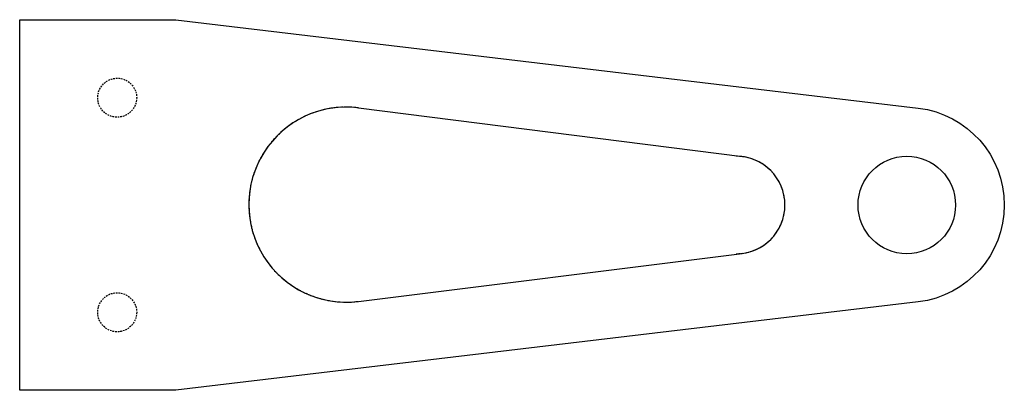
# Model space of a CAD drawing. Header units: millimetres. Extents: x 14 to 115, y -19 to 19.
import ezdxf

# ---------------------------------------------------------------- set-up
doc = ezdxf.new("R2010")
doc.units = ezdxf.units.MM
doc.linetypes.add('DASHED', pattern=[0.2067, 0.1654, -0.0413])

msp = doc.modelspace()

# ---------------------------------------------------------------- linework, layer by layer
for p, q in [((48.76, 9.96), (88.13, 4.96)), ((48.74, -9.88), (88.12, -4.96))]:
    msp.add_line(p, q)
msp.add_lwpolyline([(30, 19), (106.18, 9.93, -0.888004), (106.18, -9.93), (30, -19), (14, -19), (14, 19)], format="xyb", close=True)
at = {"linetype": 'DASHED', "lineweight": 25}
for centre in [(24, 11), (24, -11)]:
    msp.add_circle(centre, 2, dxfattribs=at)
msp.add_circle((105, 0), 5)
at = {"color": 190, "linetype": 'DASHED', "lineweight": 25, "true_color": 0x8018ff}
for centre, radius, start, end in [((47.5, 0.04), 10, 82.7618, 277.1233), ((87.5, 0), 5, 270, 90)]:
    msp.add_arc(centre, radius, start, end, dxfattribs=at)
for centre, radius, start, end in [((47.5, 0.04), 10, 82.7618, 277.1233), ((87.5, 0), 5, 270, 90)]:
    msp.add_arc(centre, radius, start, end)

doc.saveas('drawing.dxf')
